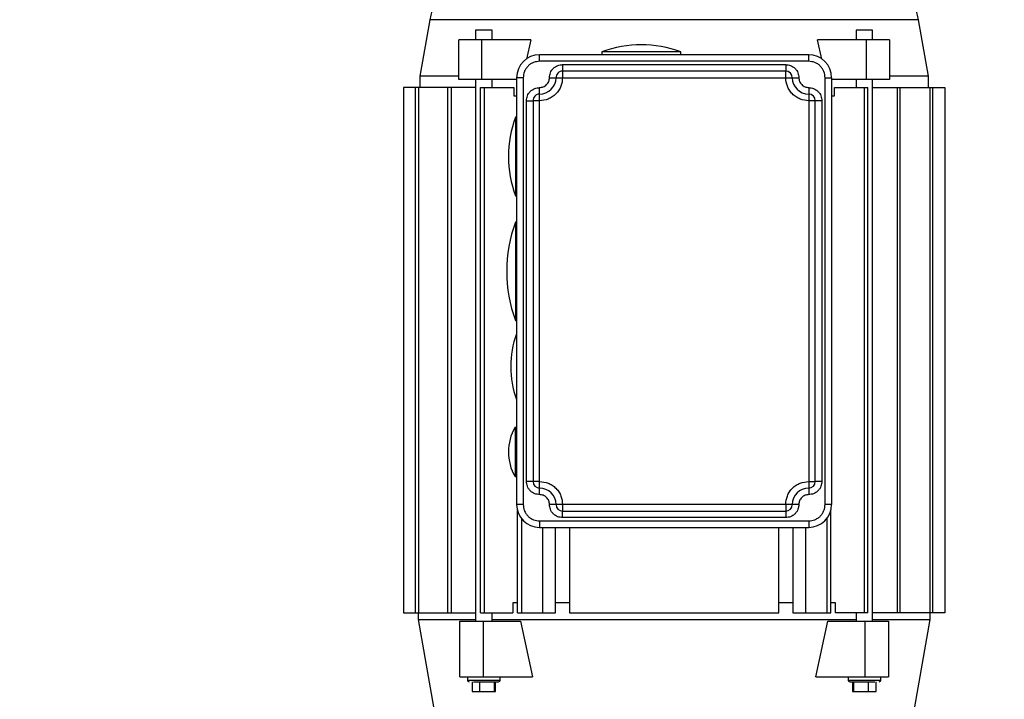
# Model space of a CAD drawing. Header units: inches. Extents: x 144.9 to 238.4, y 214.8 to 247.7.
# Tile 220 of 256: x 176.821 to 177.56, y 243.653 to 244.163. Entities that reach past the tile are written whole.
import ezdxf

# ---------------------------------------------------------------- set-up
doc = ezdxf.new("R2010")
doc.units = ezdxf.units.IN
doc.header["$LTSCALE"] = 0.25
doc.header["$MEASUREMENT"] = 0
doc.layers.add('ANNOTATIONS', color=1, linetype='Continuous')
doc.layers.add('MOTOR LH', color=7, linetype='Continuous')
doc.styles.add('ARIAL', font='arial.ttf', dxfattribs={"height": 0.09375})
doc.dimstyles.new('STANDARD$0', dxfattribs={"dimtxt": 0.09375, "dimasz": 0.09375, "dimexe": 0.03125, "dimexo": 0.046875, "dimgap": 0.09, "dimtad": 0, "dimtih": 1, "dimtoh": 1, "dimdec": 4, "dimzin": 0, "dimdsep": 46, "dimtxsty": 'ARIAL', "dimcen": 0.09, "dimadec": 0, "dimazin": 0, "dimtfac": 1, "dimtdec": 4, "dimtofl": 0, "dimtmove": 0, "dimatfit": 1, "dimfxl": 1, "dimtolj": 1, "dimtzin": 0, "dimarcsym": 0})

# ---------------------------------------------------------------- blocks, each defined once
blk = doc.blocks.new('*D36')
at = {"layer": 'ANNOTATIONS', "color": 0, "lineweight": -2, "transparency": 16777216}
for p, q in [((176.84546, 244.72107), (176.84546, 245.68737)), ((177.98609, 243.53767), (177.98609, 245.68737)), ((176.93921, 245.65612), (177.13066, 245.65612)), ((177.89234, 245.65612), (177.70088, 245.65612))]:
    blk.add_line(p, q, dxfattribs=at)
at = {"layer": 'ANNOTATIONS', "color": 0, "transparency": 16777216}
for points in [[(176.93921, 245.67174), (176.93921, 245.64049), (176.84546, 245.65612)], [(177.89234, 245.67174), (177.89234, 245.64049), (177.98609, 245.65612)]]:
    blk.add_solid(points, dxfattribs=at)
at = {"layer": 'defpoints', "color": 0, "transparency": 16777216}
for p in [(176.84546, 245.65612), (176.84546, 244.67419), (177.98609, 243.4908)]:
    blk.add_point(p, dxfattribs=at)
at = {"layer": 'ANNOTATIONS', "color": 0, "transparency": 16777216, "insert": (177.41577, 245.65612), "char_height": 0.09375, "attachment_point": 5, "style": 'ARIAL'}
blk.add_mtext('\\A1;18 5/8"', dxfattribs=at)
blk = doc.blocks.new('*D38')
at = {"layer": 'ANNOTATIONS', "color": 0, "lineweight": -2, "transparency": 16777216}
for p, q in [((176.55713, 244.78508), (176.55713, 246.05373)), ((177.98609, 243.53767), (177.98609, 246.05373)), ((176.65088, 246.02248), (177.06726, 246.02248)), ((177.89234, 246.02248), (177.47595, 246.02248))]:
    blk.add_line(p, q, dxfattribs=at)
at = {"layer": 'ANNOTATIONS', "color": 0, "transparency": 16777216}
for points in [[(176.65088, 246.0381), (176.65088, 246.00685), (176.55713, 246.02248)], [(177.89234, 246.0381), (177.89234, 246.00685), (177.98609, 246.02248)]]:
    blk.add_solid(points, dxfattribs=at)
at = {"layer": 'defpoints', "color": 0, "transparency": 16777216}
for p in [(177.98609, 246.02248), (176.55713, 244.73821), (177.98609, 243.4908)]:
    blk.add_point(p, dxfattribs=at)
at = {"layer": 'ANNOTATIONS', "color": 0, "transparency": 16777216, "insert": (177.27161, 246.02248), "char_height": 0.09375, "attachment_point": 5, "style": 'ARIAL'}
blk.add_mtext('\\A1;24""', dxfattribs=at)

msp = doc.modelspace()

# ---------------------------------------------------------------- linework, layer by layer
at = {"layer": 'MOTOR LH'}
for p, q in [((177.12872, 244.16279), (177.12127, 244.12055)), ((177.49522, 244.16279), (177.12872, 244.16279)), ((177.50266, 244.12055), (177.49522, 244.16279)), ((177.16314, 244.155), (177.16314, 244.14762)), ((177.17544, 244.155), (177.16314, 244.155)), ((177.17544, 244.14762), (177.17544, 244.155)), ((177.44849, 244.155), (177.44849, 244.14762)), ((177.46079, 244.155), (177.44849, 244.155)), ((177.46079, 244.14762), (177.46079, 244.155)), ((177.1504, 244.11809), (177.1504, 244.14762)), ((177.20451, 244.14762), (177.1504, 244.14762)), ((177.1678, 244.11809), (177.1678, 244.14762)), ((177.20451, 244.14762), (177.20132, 244.1331)), ((177.4226, 244.13312), (177.41942, 244.14762)), ((177.47353, 244.14762), (177.41942, 244.14762)), ((177.45613, 244.11809), (177.45613, 244.14762)), ((177.47353, 244.14762), (177.47353, 244.11809)), ((177.41285, 244.13654), (177.21108, 244.13654)), ((177.21108, 244.13162), (177.21108, 244.13654)), ((177.25783, 244.13871), (177.25783, 244.13654)), ((177.31689, 244.13871), (177.25783, 244.13871)), ((177.31689, 244.13654), (177.31689, 244.13871)), ((177.41285, 244.13162), (177.41285, 244.13654)), ((177.41285, 244.13162), (177.21108, 244.13162)), ((177.2283, 244.12916), (177.2283, 244.11932)), ((177.2283, 244.12916), (177.39563, 244.12916)), ((177.39563, 244.12916), (177.39563, 244.12424)), ((177.12127, 244.12055), (177.12127, 244.11194)), ((177.1504, 244.12055), (177.12127, 244.12055)), ((177.19386, 244.11932), (177.19386, 243.79944)), ((177.19878, 244.11932), (177.19386, 244.11932)), ((177.19878, 244.11932), (177.19878, 243.79944)), ((177.21846, 244.11932), (177.40547, 244.11932)), ((177.39563, 244.12424), (177.2283, 244.12424)), ((177.39563, 244.11932), (177.39563, 244.12424)), ((177.42515, 243.79944), (177.42515, 244.11932)), ((177.42515, 244.11932), (177.43008, 244.11932)), ((177.43008, 243.79944), (177.43008, 244.11932)), ((177.50266, 244.12055), (177.47353, 244.12055)), ((177.50266, 244.11194), (177.50266, 244.12055)), ((177.10896, 244.11194), (177.10896, 243.71824)), ((177.16314, 244.11194), (177.10896, 244.11194)), ((177.11809, 243.71824), (177.11809, 244.11194)), ((177.12018, 244.11194), (177.12018, 243.71824)), ((177.14239, 243.71824), (177.14239, 244.11194)), ((177.14479, 244.11194), (177.14479, 243.71824)), ((177.19386, 244.11809), (177.1504, 244.11809)), ((177.16314, 244.11809), (177.16314, 243.71209)), ((177.16673, 243.71824), (177.16673, 244.11194)), ((177.16673, 244.11194), (177.1918, 244.11194)), ((177.16953, 244.11194), (177.16953, 243.71824)), ((177.17544, 244.11194), (177.17544, 244.11809)), ((177.1918, 244.11194), (177.1918, 244.10579)), ((177.21108, 243.80682), (177.21108, 244.11194)), ((177.41285, 244.11194), (177.41285, 243.80682)), ((177.47353, 244.11809), (177.43008, 244.11809)), ((177.43213, 244.10579), (177.43213, 244.11194)), ((177.43213, 244.11194), (177.4572, 244.11194)), ((177.44849, 244.11809), (177.44849, 244.11194)), ((177.4544, 244.11194), (177.4544, 243.71824)), ((177.4572, 243.71824), (177.4572, 244.11194)), ((177.46079, 243.71209), (177.46079, 244.11809)), ((177.46079, 244.11194), (177.51497, 244.11194)), ((177.47914, 244.11194), (177.47914, 243.71824)), ((177.48154, 243.71824), (177.48154, 244.11194)), ((177.50375, 244.11194), (177.50375, 243.71824)), ((177.50584, 243.71824), (177.50584, 244.11194)), ((177.51497, 244.11194), (177.51497, 243.71824)), ((177.1918, 244.10579), (177.19386, 244.10579)), ((177.43008, 244.10579), (177.43213, 244.10579)), ((177.20124, 244.1021), (177.20616, 244.1021)), ((177.20124, 243.81666), (177.20124, 244.1021)), ((177.21108, 244.1021), (177.20616, 244.1021)), ((177.20616, 244.1021), (177.20616, 243.81666)), ((177.42269, 244.1021), (177.41285, 244.1021)), ((177.41777, 243.81666), (177.41777, 244.1021)), ((177.42269, 244.1021), (177.42269, 243.81666)), ((177.19386, 244.08979), (177.19292, 244.08979)), ((177.19292, 244.08979), (177.19292, 244.03074)), ((177.19292, 244.03074), (177.19386, 244.03074)), ((177.19386, 244.01105), (177.19296, 244.01105)), ((177.19296, 244.01105), (177.19296, 243.93723)), ((177.19296, 243.93723), (177.19386, 243.93723)), ((177.19386, 243.92739), (177.19365, 243.92739)), ((177.19365, 243.92739), (177.19365, 243.87818)), ((177.19365, 243.87818), (177.19386, 243.87818)), ((177.19386, 243.85726), (177.19265, 243.85726)), ((177.19265, 243.85726), (177.19265, 243.82035)), ((177.19265, 243.82035), (177.19386, 243.82035)), ((177.21108, 243.81666), (177.20124, 243.81666)), ((177.41285, 243.81666), (177.41777, 243.81666)), ((177.42269, 243.81666), (177.41777, 243.81666)), ((177.19878, 243.79944), (177.19386, 243.79944)), ((177.19442, 243.71824), (177.19442, 243.79505)), ((177.40547, 243.79944), (177.21846, 243.79944)), ((177.2283, 243.79944), (177.2283, 243.79452)), ((177.2283, 243.79452), (177.39563, 243.79452)), ((177.2283, 243.7896), (177.2283, 243.79452)), ((177.39563, 243.79944), (177.39563, 243.7896)), ((177.43008, 243.79944), (177.42515, 243.79944)), ((177.42951, 243.71824), (177.42951, 243.79505)), ((177.19757, 243.78875), (177.19757, 243.71824)), ((177.21108, 243.78713), (177.41285, 243.78713)), ((177.21108, 243.78713), (177.21108, 243.78221)), ((177.39563, 243.7896), (177.2283, 243.7896)), ((177.41285, 243.78713), (177.41285, 243.78221)), ((177.42636, 243.78875), (177.42636, 243.71824)), ((177.21108, 243.78221), (177.41285, 243.78221)), ((177.21354, 243.71824), (177.21354, 243.78221)), ((177.22301, 243.71824), (177.22301, 243.78221)), ((177.23359, 243.78221), (177.23359, 243.71824)), ((177.39034, 243.71824), (177.39034, 243.78221)), ((177.40092, 243.78221), (177.40092, 243.71824)), ((177.41039, 243.78221), (177.41039, 243.71824)), ((177.19091, 243.72562), (177.19091, 243.71824)), ((177.19447, 243.72562), (177.19091, 243.72562)), ((177.23359, 243.72562), (177.22301, 243.72562)), ((177.40092, 243.72562), (177.39034, 243.72562)), ((177.43302, 243.72562), (177.42946, 243.72562)), ((177.43302, 243.71824), (177.43302, 243.72562)), ((177.10896, 243.71824), (177.16314, 243.71824)), ((177.12004, 243.71824), (177.12004, 243.71332)), ((177.12004, 243.71332), (177.13162, 243.64765)), ((177.12004, 243.71332), (177.16314, 243.71332)), ((177.16673, 243.71824), (177.19091, 243.71824)), ((177.17544, 243.71209), (177.17544, 243.71824)), ((177.17544, 243.71332), (177.44849, 243.71332)), ((177.19442, 243.71824), (177.22301, 243.71824)), ((177.23359, 243.71824), (177.39034, 243.71824)), ((177.40092, 243.71824), (177.42951, 243.71824)), ((177.4572, 243.71824), (177.43302, 243.71824)), ((177.44849, 243.71824), (177.44849, 243.71209)), ((177.51497, 243.71824), (177.46079, 243.71824)), ((177.46079, 243.71332), (177.50389, 243.71332)), ((177.49232, 243.64765), (177.50389, 243.71332)), ((177.50389, 243.71332), (177.50389, 243.71824)), ((177.15127, 243.67025), (177.15127, 243.71209)), ((177.15127, 243.71209), (177.19669, 243.71209)), ((177.16867, 243.71209), (177.16867, 243.67025)), ((177.19669, 243.71209), (177.20585, 243.67025)), ((177.41808, 243.67025), (177.42724, 243.71209)), ((177.42724, 243.71209), (177.47266, 243.71209)), ((177.45526, 243.67025), (177.45526, 243.71209)), ((177.47266, 243.71209), (177.47266, 243.67025)), ((177.15127, 243.67025), (177.20585, 243.67025)), ((177.15699, 243.67025), (177.15699, 243.66779)), ((177.18159, 243.66779), (177.18159, 243.67025)), ((177.41808, 243.67025), (177.47266, 243.67025)), ((177.44234, 243.67025), (177.44234, 243.66779)), ((177.46694, 243.66779), (177.46694, 243.67025)), ((177.15699, 243.66779), (177.18159, 243.66779)), ((177.16045, 243.66656), (177.16045, 243.65918)), ((177.16633, 243.65918), (177.16633, 243.66656)), ((177.17712, 243.66656), (177.17712, 243.65918)), ((177.17813, 243.65918), (177.17813, 243.66656)), ((177.44234, 243.66779), (177.46694, 243.66779)), ((177.4458, 243.66656), (177.4458, 243.65918)), ((177.44681, 243.65918), (177.44681, 243.66656)), ((177.4576, 243.65918), (177.4576, 243.66656)), ((177.46348, 243.65918), (177.46348, 243.66656)), ((177.16045, 243.65918), (177.17813, 243.65918)), ((177.4458, 243.65918), (177.46348, 243.65918))]:
    msp.add_line(p, q, dxfattribs=at)
for centre, radius, start, end in [((177.17718, 244.15425), 0.04921, 108.41439, 170), ((177.44675, 244.15425), 0.04921, 10, 71.58561), ((177.28736, 244.0578), 0.08612, 69.94896, 110.05104), ((177.21108, 244.11932), 0.01722, 90, 180), ((177.41285, 244.11932), 0.01722, 0, 90), ((177.21108, 244.11932), 0.0123, 270, 0), ((177.2283, 244.11932), 0.00492, 90, 180.00002), ((177.39563, 244.11932), 0.00492, 0, 89.99998), ((177.41285, 244.11932), 0.0123, 180, 270), ((177.21108, 244.1021), 0.00492, 90, 180.00002), ((177.41285, 244.1021), 0.00492, 360, 89.99996), ((177.27383, 244.06026), 0.08612, 159.94896, 200.05104), ((177.29474, 243.97414), 0.10827, 160.06773, 199.93227), ((177.26325, 243.90278), 0.07382, 160.52878, 199.47122), ((177.22461, 243.83881), 0.03691, 150, 210), ((177.21108, 243.81666), 0.00492, 180, 270), ((177.41285, 243.81666), 0.00492, 270, 359.99998), ((177.21108, 243.79944), 0.0123, 0, 90), ((177.41285, 243.79944), 0.0123, 90, 180), ((177.21108, 243.79944), 0.01722, 180, 270), ((177.2283, 243.79944), 0.00492, 180, 270), ((177.39563, 243.79944), 0.00492, 270, 359.99998), ((177.41285, 243.79944), 0.01722, 270, 0), ((177.15822, 243.66779), 0.00123, 180, 270), ((177.18036, 243.66779), 0.00123, 270, 0), ((177.44357, 243.66779), 0.00123, 180, 270), ((177.46571, 243.66779), 0.00123, 270, 0)]:
    msp.add_arc(centre, radius, start, end, dxfattribs=at)
for points, knots in [([(177.21108, 244.13162), (177.20953, 244.13146), (177.20715, 244.13121), (177.20429, 244.12967), (177.20232, 244.12808), (177.20073, 244.12611), (177.19919, 244.12325), (177.19894, 244.12087), (177.19878, 244.11932)], [0, 0, 0, 0, 0.239457, 0.368361, 0.5, 0.631639, 0.760543, 1, 1, 1, 1]), ([(177.21846, 244.11932), (177.21859, 244.12056), (177.2188, 244.12246), (177.22002, 244.12475), (177.22129, 244.12633), (177.22287, 244.1276), (177.22516, 244.12883), (177.22707, 244.12903), (177.2283, 244.12916)], [0, 0, 0, 0, 0.2394568, 0.3683607, 0.5, 0.6316393, 0.7605432, 1, 1, 1, 1]), ([(177.39563, 244.12916), (177.39687, 244.12903), (177.39877, 244.12883), (177.40106, 244.1276), (177.40264, 244.12633), (177.40391, 244.12475), (177.40514, 244.12246), (177.40534, 244.12056), (177.40547, 244.11932)], [0, 0, 0, 0, 0.239457, 0.368361, 0.5, 0.631639, 0.760543, 1, 1, 1, 1]), ([(177.42515, 244.11932), (177.42499, 244.12087), (177.42474, 244.12325), (177.4232, 244.12611), (177.42162, 244.12808), (177.41964, 244.12967), (177.41678, 244.13121), (177.4144, 244.13146), (177.41285, 244.13162)], [0, 0, 0, 0, 0.239457, 0.368361, 0.5, 0.631639, 0.760543, 1, 1, 1, 1]), ([(177.2283, 244.11932), (177.22807, 244.11715), (177.22772, 244.11382), (177.22557, 244.10981), (177.22335, 244.10705), (177.22059, 244.10483), (177.21658, 244.10268), (177.21325, 244.10233), (177.21108, 244.1021)], [0, 0, 0, 0, 0.239457, 0.368361, 0.5, 0.631639, 0.760543, 1, 1, 1, 1]), ([(177.21108, 244.11194), (177.21201, 244.11204), (177.21344, 244.11219), (177.21516, 244.11311), (177.21634, 244.11406), (177.21729, 244.11524), (177.21821, 244.11696), (177.21836, 244.11839), (177.21846, 244.11932)], [0, 0, 0, 0, 0.239443, 0.369664, 0.5, 0.630221, 0.760557, 1, 1, 1, 1]), ([(177.41285, 244.1021), (177.41068, 244.10233), (177.40735, 244.10268), (177.40334, 244.10483), (177.40058, 244.10705), (177.39836, 244.10981), (177.39621, 244.11382), (177.39586, 244.11715), (177.39563, 244.11932)], [0, 0, 0, 0, 0.239457, 0.368361, 0.5, 0.631639, 0.760543, 1, 1, 1, 1]), ([(177.40547, 244.11932), (177.40557, 244.11839), (177.40572, 244.11696), (177.40664, 244.11524), (177.40759, 244.11406), (177.40877, 244.11311), (177.41049, 244.11219), (177.41192, 244.11204), (177.41285, 244.11194)], [0, 0, 0, 0, 0.239443, 0.369664, 0.5, 0.630221, 0.760557, 1, 1, 1, 1]), ([(177.20124, 244.1021), (177.20137, 244.10333), (177.20157, 244.10524), (177.2028, 244.10753), (177.20407, 244.10911), (177.20565, 244.11038), (177.20794, 244.1116), (177.20984, 244.11181), (177.21108, 244.11194)], [0, 0, 0, 0, 0.239457, 0.368361, 0.5, 0.631639, 0.760543, 1, 1, 1, 1]), ([(177.41285, 244.11194), (177.41409, 244.11181), (177.41599, 244.1116), (177.41829, 244.11038), (177.41986, 244.10911), (177.42113, 244.10753), (177.42236, 244.10524), (177.42256, 244.10333), (177.42269, 244.1021)], [0, 0, 0, 0, 0.2394568, 0.3683607, 0.5, 0.6316393, 0.7605432, 1, 1, 1, 1]), ([(177.21108, 243.80682), (177.20984, 243.80695), (177.20794, 243.80715), (177.20565, 243.80838), (177.20407, 243.80965), (177.2028, 243.81123), (177.20157, 243.81352), (177.20137, 243.81542), (177.20124, 243.81666)], [0, 0, 0, 0, 0.239457, 0.368361, 0.5, 0.631639, 0.760543, 1, 1, 1, 1]), ([(177.21108, 243.81666), (177.21325, 243.81643), (177.21658, 243.81608), (177.22059, 243.81393), (177.22335, 243.81171), (177.22557, 243.80895), (177.22772, 243.80494), (177.22807, 243.8016), (177.2283, 243.79944)], [0, 0, 0, 0, 0.239457, 0.368361, 0.5, 0.631639, 0.760543, 1, 1, 1, 1]), ([(177.39563, 243.79944), (177.39586, 243.8016), (177.39621, 243.80494), (177.39836, 243.80895), (177.40058, 243.81171), (177.40334, 243.81393), (177.40735, 243.81608), (177.41068, 243.81643), (177.41285, 243.81666)], [0, 0, 0, 0, 0.239457, 0.368361, 0.5, 0.631639, 0.760543, 1, 1, 1, 1]), ([(177.42269, 243.81666), (177.42256, 243.81542), (177.42236, 243.81352), (177.42113, 243.81123), (177.41986, 243.80965), (177.41829, 243.80838), (177.41599, 243.80715), (177.41409, 243.80695), (177.41285, 243.80682)], [0, 0, 0, 0, 0.239457, 0.368361, 0.5, 0.631639, 0.760543, 1, 1, 1, 1]), ([(177.21846, 243.79944), (177.21836, 243.80037), (177.21821, 243.8018), (177.21729, 243.80352), (177.21634, 243.80469), (177.21516, 243.80565), (177.21344, 243.80657), (177.21201, 243.80672), (177.21108, 243.80682)], [0, 0, 0, 0, 0.239443, 0.369664, 0.5, 0.630221, 0.760557, 1, 1, 1, 1]), ([(177.41285, 243.80682), (177.41192, 243.80672), (177.41049, 243.80657), (177.40877, 243.80565), (177.4076, 243.80469), (177.40664, 243.80352), (177.40572, 243.8018), (177.40557, 243.80037), (177.40547, 243.79944)], [0, 0, 0, 0, 0.239443, 0.369664, 0.5, 0.630221, 0.760557, 1, 1, 1, 1]), ([(177.19878, 243.79944), (177.19894, 243.79789), (177.19919, 243.79551), (177.20073, 243.79264), (177.20232, 243.79067), (177.20429, 243.78909), (177.20715, 243.78755), (177.20953, 243.7873), (177.21108, 243.78713)], [0, 0, 0, 0, 0.239457, 0.368361, 0.5, 0.631639, 0.760543, 1, 1, 1, 1]), ([(177.2283, 243.7896), (177.22707, 243.78973), (177.22516, 243.78993), (177.22287, 243.79116), (177.22129, 243.79243), (177.22002, 243.794), (177.2188, 243.79629), (177.21859, 243.7982), (177.21846, 243.79944)], [0, 0, 0, 0, 0.239457, 0.368361, 0.5, 0.631639, 0.760543, 1, 1, 1, 1]), ([(177.40547, 243.79944), (177.40534, 243.7982), (177.40514, 243.79629), (177.40391, 243.794), (177.40264, 243.79243), (177.40106, 243.79116), (177.39877, 243.78993), (177.39687, 243.78973), (177.39563, 243.7896)], [0, 0, 0, 0, 0.2394568, 0.3683607, 0.5, 0.6316393, 0.7605432, 1, 1, 1, 1]), ([(177.41285, 243.78713), (177.4144, 243.7873), (177.41678, 243.78755), (177.41964, 243.78909), (177.42162, 243.79067), (177.4232, 243.79264), (177.42474, 243.79551), (177.42499, 243.79789), (177.42515, 243.79944)], [0, 0, 0, 0, 0.239457, 0.368361, 0.5, 0.631639, 0.760543, 1, 1, 1, 1]), ([(177.16146, 243.66656), (177.16255, 243.66656), (177.16423, 243.66656), (177.16703, 243.66656), (177.16929, 243.66656), (177.17156, 243.66656), (177.17433, 243.66656), (177.17731, 243.66656), (177.17932, 243.66656), (177.18023, 243.66656), (177.18032, 243.66656), (177.18036, 243.66656)], [0, 0, 0, 0, 0.159638, 0.245574, 0.333333, 0.421093, 0.507029, 0.666667, 0.826305, 0.91224, 1, 1, 1, 1]), ([(177.44357, 243.66656), (177.44361, 243.66656), (177.4437, 243.66656), (177.44461, 243.66656), (177.44662, 243.66656), (177.4496, 243.66656), (177.45237, 243.66656), (177.45464, 243.66656), (177.4569, 243.66656), (177.4597, 243.66656), (177.46138, 243.66656), (177.46247, 243.66656)], [0, 0, 0, 0, 0.08776, 0.173695, 0.333333, 0.492971, 0.578907, 0.666667, 0.754426, 0.840362, 1, 1, 1, 1])]:
    msp.add_open_spline(points, degree=3, knots=knots, dxfattribs=at)

# ---------------------------------------------------------------- dimensions: what is measured, and where the dimension line sits
at = {"layer": 'ANNOTATIONS'}
for base, p1, p2, text, picture, middle in [((177.98609, 246.02248), (176.55713, 244.73821), (177.98609, 243.4908), '24""', '*D38', (177.27161, 246.02248)), ((176.84546, 245.65612), (177.98609, 243.4908), (176.84546, 244.67419), '18 5/8"', '*D36', (177.41577, 245.65612))]:
    dim = msp.add_linear_dim(base=base, p1=p1, p2=p2, text=text, dimstyle='STANDARD$0', dxfattribs=at)
    dim.commit()
    dim.dimension.update_dxf_attribs({"geometry": picture, "text_midpoint": middle, "dimtype": 160})

doc.saveas('drawing.dxf')
